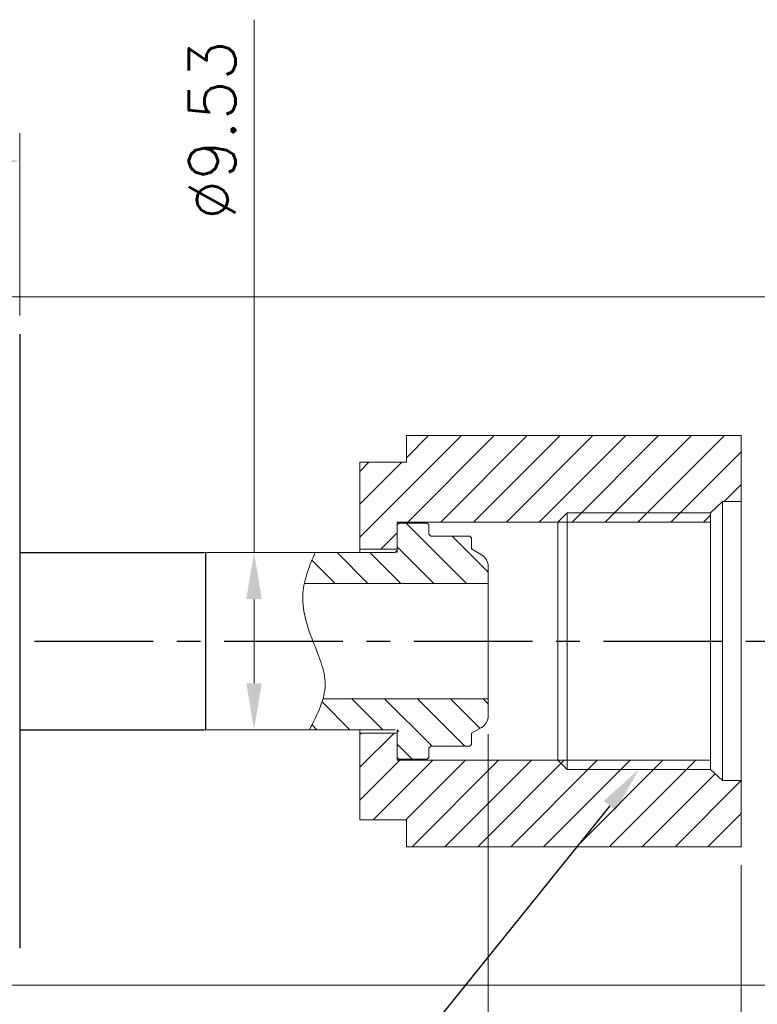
# Model space of a CAD drawing. Extents: x -342 to -45, y -4 to 206.
# Tile 8 of 11: x -239 to -200, y 104 to 157. Entities that reach past the tile are written whole.
import ezdxf
from ezdxf import colors
from ezdxf.entities.mleader import LeaderData, LeaderLine
from ezdxf.math import Vec2, Vec3

# ---------------------------------------------------------------- set-up
doc = ezdxf.new("R2010")
doc.units = 0
doc.header["$LTSCALE"] = 17
doc.header["$MEASUREMENT"] = 0
doc.header["$PDMODE"] = 1
for name, pattern in [('CENTER', [2, 1.25, -0.25, 0.25, -0.25]), ('DASHEDX2', [1.5, 1, -0.5]), ('PHANTOM', [2.5, 1.25, -0.25, 0.25, -0.25, 0.25, -0.25])]:
    doc.linetypes.add(name, pattern=pattern)
doc.layers.get('0').update_dxf_attribs({"linetype": 'DASHEDX2', "lineweight": 18})
doc.layers.get('DEFPOINTS').update_dxf_attribs({"linetype": 'CONTINUOUS', "lineweight": 18})
for name, color, linetype, lineweight in [('4', 4, 'CONTINUOUS', 30), ('DIM', 7, 'CONTINUOUS', 18), ('SS100', 7, 'CONTINUOUS', 18)]:
    doc.layers.add(name, color=color, linetype=linetype, lineweight=lineweight)
doc.layers.add('해치', color=2, linetype='CONTINUOUS')
doc.styles.add('ROMANS', font='ROMANS.shx', dxfattribs={"bigfont": 'whgtxt.shx'})
doc.dimstyles.new('1', dxfattribs={"dimtxt": 2.5, "dimasz": 2.5, "dimexe": 1.5, "dimexo": 1, "dimgap": 1, "dimtad": 1, "dimdsep": 46, "dimtxsty": 'ROMANS', "dimcen": 2.5, "dimclrd": 7, "dimclre": 7, "dimclrt": 3, "dimadec": 1, "dimazin": 2, "dimtfac": 1, "dimtmove": 0, "dimatfit": 3, "dimfxl": 1, "dimlwd": 18, "dimlwe": 18, "dimarcsym": 0})

# ---------------------------------------------------------------- blocks, each defined once
blk = doc.blocks.new('*D6')
at = {"layer": '4', "color": 7, "lineweight": 18, "transparency": 16777216}
for p, q in [((-214.184, 118.79), (-214.184, 84.038)), ((-266.184, 104.481), (-266.184, 84.038)), ((-263.684, 85.538), (-216.684, 85.538))]:
    blk.add_line(p, q, dxfattribs=at)
at = {"layer": '4', "color": 7, "lineweight": -3, "transparency": 16777216}
for points in [[(-263.684, 85.955), (-263.684, 85.122), (-266.184, 85.538)], [(-216.684, 85.955), (-216.684, 85.122), (-214.184, 85.538)]]:
    blk.add_solid(points, dxfattribs=at)
at = {"layer": 'DEFPOINTS', "color": 0, "lineweight": -3, "transparency": 16777216}
for p in [(-214.184, 119.79), (-266.184, 105.481), (-214.184, 85.538)]:
    blk.add_point(p, dxfattribs=at)
at = {"layer": '4', "color": 3, "lineweight": -3, "transparency": 16777216, "insert": (-240.184, 87.788), "char_height": 2.5, "attachment_point": 5, "style": 'ROMANS'}
blk.add_mtext('{\\Fromans,ghs|c129;52}', dxfattribs=at)
blk = doc.blocks.new('*D7')
at = {"layer": '4', "color": 7, "lineweight": 18, "transparency": 16777216}
for p, q in [((-200.582, 111.74), (-200.582, 76.038)), ((-266.184, 104.481), (-266.184, 76.038)), ((-263.684, 77.538), (-203.082, 77.538))]:
    blk.add_line(p, q, dxfattribs=at)
at = {"layer": '4', "color": 7, "lineweight": -3, "transparency": 16777216}
for points in [[(-263.684, 77.955), (-263.684, 77.122), (-266.184, 77.538)], [(-203.082, 77.955), (-203.082, 77.122), (-200.582, 77.538)]]:
    blk.add_solid(points, dxfattribs=at)
at = {"layer": 'DEFPOINTS', "color": 0, "lineweight": -3, "transparency": 16777216}
for p in [(-200.582, 112.74), (-266.184, 105.481), (-200.582, 77.538)]:
    blk.add_point(p, dxfattribs=at)
at = {"layer": '4', "color": 3, "lineweight": -3, "transparency": 16777216, "insert": (-232.869, 80.443), "char_height": 2.5, "attachment_point": 5, "style": 'ROMANS'}
blk.add_mtext('{\\Fromans,ghs|c129;(65.5)}', dxfattribs=at)
blk = doc.blocks.new('*D8')
at = {"layer": '4', "color": 7, "lineweight": 18, "transparency": 16777216}
for p, q in [((-226.78, 128.555), (-226.78, 157.199)), ((-225.78, 128.555), (-225.28, 128.555)), ((-226.78, 121.525), (-226.78, 126.055)), ((-225.78, 119.025), (-225.28, 119.025))]:
    blk.add_line(p, q, dxfattribs=at)
at = {"layer": '4', "color": 7, "lineweight": -3, "transparency": 16777216}
for points in [[(-227.196, 126.055), (-226.363, 126.055), (-226.78, 128.555)], [(-227.196, 121.525), (-226.363, 121.525), (-226.78, 119.025)]]:
    blk.add_solid(points, dxfattribs=at)
at = {"layer": 'DEFPOINTS', "color": 0, "lineweight": -3, "transparency": 16777216}
for p in [(-226.78, 128.555), (-226.78, 128.555), (-226.78, 119.025)]:
    blk.add_point(p, dxfattribs=at)
at = {"layer": '4', "color": 3, "lineweight": -3, "transparency": 16777216, "insert": (-229.03, 151.259), "char_height": 2.5, "attachment_point": 5, "rotation": 90, "style": 'ROMANS'}
blk.add_mtext('{\\Fromans,ghs|c129;%%C9.53}', dxfattribs=at)
blk = doc.blocks.new('*D9')
at = {"layer": '4', "color": 7, "lineweight": 18, "transparency": 16777216}
for p, q in [((-266.183, 143.136), (-266.183, 151.094)), ((-239.384, 141.294), (-239.384, 151.094)), ((-263.683, 149.594), (-241.884, 149.594))]:
    blk.add_line(p, q, dxfattribs=at)
at = {"layer": '4', "color": 7, "lineweight": -3, "transparency": 16777216}
for points in [[(-263.683, 150.011), (-263.683, 149.178), (-266.183, 149.594)], [(-241.884, 150.011), (-241.884, 149.178), (-239.384, 149.594)]]:
    blk.add_solid(points, dxfattribs=at)
at = {"layer": 'DEFPOINTS', "color": 0, "lineweight": -3, "transparency": 16777216}
for p in [(-239.384, 149.594), (-266.183, 142.136), (-239.384, 140.294)]:
    blk.add_point(p, dxfattribs=at)
at = {"layer": '4', "color": 3, "lineweight": -3, "transparency": 16777216, "insert": (-252.783, 151.844), "char_height": 2.5, "attachment_point": 5, "style": 'ROMANS'}
blk.add_mtext('26.8', dxfattribs=at)
blk = doc.blocks.new('*D11')
at = {"layer": '4', "color": 7, "lineweight": 18, "transparency": 16777216}
for p, q in [((-240.384, 142.295), (-190.259, 142.295)), ((-191.759, 139.795), (-191.759, 107.786)), ((-240.384, 105.286), (-190.259, 105.286))]:
    blk.add_line(p, q, dxfattribs=at)
at = {"layer": '4', "color": 7, "lineweight": -3, "transparency": 16777216}
for points in [[(-192.176, 139.795), (-191.343, 139.795), (-191.759, 142.295)], [(-192.176, 107.786), (-191.343, 107.786), (-191.759, 105.286)]]:
    blk.add_solid(points, dxfattribs=at)
at = {"layer": 'DEFPOINTS', "color": 0, "lineweight": -3, "transparency": 16777216}
for p in [(-241.384, 142.295), (-241.384, 105.286), (-191.759, 105.286)]:
    blk.add_point(p, dxfattribs=at)
at = {"layer": '4', "color": 3, "lineweight": -3, "transparency": 16777216, "insert": (-194.009, 123.79), "char_height": 2.5, "attachment_point": 5, "rotation": 90, "style": 'ROMANS'}
blk.add_mtext('%%C37', dxfattribs=at)

msp = doc.modelspace()

# ---------------------------------------------------------------- hatches: boundary and pattern name
at = {"layer": '해치'}
h = msp.add_hatch(dxfattribs=at)
h.set_pattern_fill('ANSI31', scale=10, angle=180, style=0)
h.set_pattern_definition([(225, (-1641.5863, -4554.4174), (0.88388348, -0.88388348), [])])
h.paths.add_polyline_path([(-209.935, 116.89), (-210.435, 117.39), (-219.084, 117.39), (-219.084, 118.84), (-221.084, 118.84), (-221.084, 114.177), (-218.584, 114.177), (-218.584, 112.74), (-200.584, 112.74), (-200.584, 116.29), (-201.584, 116.29), (-202.235, 116.89)])
h.paths.add_polyline_path([(-218.584, 134.84), (-218.584, 133.403), (-221.084, 133.403), (-221.084, 128.74), (-219.084, 128.74), (-219.084, 130.19), (-210.435, 130.19), (-209.935, 130.69), (-202.235, 130.69), (-201.584, 131.29), (-200.584, 131.29), (-200.584, 134.84)])
h.paths.add_polyline_path([(-210.435, 130.19), (-209.935, 130.19), (-209.935, 130.69)], flags=17)
h.paths.add_polyline_path([(-209.935, 130.69), (-209.935, 130.19), (-202.235, 130.19), (-202.235, 130.69)], flags=17)
h.paths.add_polyline_path([(-209.935, 117.39), (-209.935, 116.89), (-202.235, 116.89), (-202.235, 117.39)], flags=17)
h.paths.add_polyline_path([(-210.435, 117.39), (-209.935, 116.89), (-209.935, 117.39)], flags=17)
h = msp.add_hatch(dxfattribs=at)
h.set_pattern_fill('ANSI31', scale=10, angle=90, style=0)
h.set_pattern_definition([(135, (-1641.6783, -4554.4174), (-0.88388348, -0.88388348), [])])
edge = h.paths.add_edge_path()
edge.add_spline(control_points=[(-223.072, 120.69), (-223.226, 120.134), (-223.51, 119.579), (-223.795, 119.025)], knot_values=[0, 0, 0, 0, 1.763349, 1.763349, 1.763349, 1.763349], degree=3, periodic=0)
edge.add_line((-223.795, 119.025), (-219.176, 119.025))
edge.add_line((-219.176, 119.025), (-219.176, 119.017))
edge.add_line((-219.176, 119.017), (-219.084, 118.925))
edge.add_line((-219.084, 118.925), (-219.084, 117.54))
edge.add_line((-219.084, 117.54), (-218.984, 117.44))
edge.add_line((-218.984, 117.44), (-217.476, 117.44))
edge.add_line((-217.476, 117.44), (-217.376, 117.54))
edge.add_line((-217.376, 117.54), (-217.376, 118.04))
edge.add_line((-217.376, 118.04), (-217.276, 118.14))
edge.add_line((-217.276, 118.14), (-215.176, 118.14))
edge.add_line((-215.176, 118.14), (-215.076, 118.24))
edge.add_line((-215.076, 118.24), (-215.076, 118.836))
edge.add_line((-215.076, 118.836), (-214.538, 119.146))
edge.add_arc((-214.946, 119.79), 0.762, 302.3327, 360)
edge.add_line((-214.184, 119.79), (-214.184, 120.69))
edge.add_line((-214.184, 120.69), (-223.072, 120.69))
edge = h.paths.add_edge_path()
edge.add_line((-218.984, 130.14), (-219.084, 130.04))
edge.add_line((-219.084, 130.04), (-219.084, 128.655))
edge.add_line((-219.084, 128.655), (-219.184, 128.555))
edge.add_line((-219.184, 128.555), (-223.496, 128.555))
edge.add_spline(control_points=[(-223.496, 128.555), (-223.727, 128.002), (-223.958, 127.449), (-224.078, 126.89)], knot_values=[8.16998, 8.16998, 8.16998, 8.16998, 9.913923, 9.913923, 9.913923, 9.913923], degree=3, periodic=0)
edge.add_line((-224.078, 126.89), (-214.184, 126.89))
edge.add_line((-214.184, 126.89), (-214.184, 127.79))
edge.add_arc((-214.946, 127.79), 0.762, 360, 417.6673)
edge.add_line((-214.538, 128.434), (-215.076, 128.744))
edge.add_line((-215.076, 128.744), (-215.076, 129.34))
edge.add_line((-215.076, 129.34), (-215.176, 129.44))
edge.add_line((-215.176, 129.44), (-217.276, 129.44))
edge.add_line((-217.276, 129.44), (-217.376, 129.54))
edge.add_line((-217.376, 129.54), (-217.376, 130.04))
edge.add_line((-217.376, 130.04), (-217.476, 130.14))
edge.add_line((-217.476, 130.14), (-218.984, 130.14))

# ---------------------------------------------------------------- linework, layer by layer
at = {"color": 4, "linetype": 'ByBlock'}
for p, q in [((-218.584, 134.84), (-218.584, 133.403)), ((-229.384, 128.555), (-229.384, 119.025)), ((-218.584, 112.74), (-218.584, 114.177))]:
    msp.add_line(p, q, dxfattribs=at)
at = {"color": 0}
for p, q in [((-210.435, 130.19), (-209.935, 130.69)), ((-209.935, 130.69), (-202.235, 130.69)), ((-210.435, 117.39), (-209.935, 116.89)), ((-209.935, 116.89), (-202.235, 116.89))]:
    msp.add_line(p, q, dxfattribs=at)
at = {"color": 7, "linetype": 'PHANTOM'}
msp.add_spline([(-223.795, 119.025), (-222.957, 121.465), (-223.616, 123.79), (-224.154, 126.374), (-223.496, 128.555)], degree=3, dxfattribs=at)
at = {"layer": '4'}
for p, q in [((-239.384, 140.294), (-239.384, 107.286)), ((-239.384, 128.556), (-229.482, 128.556)), ((-229.384, 128.556), (-229.384, 119.024)), ((-239.384, 119.024), (-229.482, 119.024))]:
    msp.add_line(p, q, dxfattribs=at)
at = {"layer": 'DIM', "color": 4}
for p, q in [((-221.084, 128.555), (-221.084, 133.403)), ((-218.984, 130.14), (-219.084, 130.04)), ((-219.084, 128.655), (-219.084, 130.04)), ((-217.476, 130.14), (-218.984, 130.14)), ((-217.376, 130.04), (-217.476, 130.14)), ((-217.376, 130.04), (-217.376, 129.54)), ((-217.276, 129.44), (-217.376, 129.54)), ((-217.276, 129.44), (-215.176, 129.44)), ((-215.076, 129.34), (-215.176, 129.44)), ((-215.076, 129.34), (-215.076, 128.744)), ((-219.184, 128.555), (-219.084, 128.655)), ((-214.538, 128.434), (-215.076, 128.744)), ((-229.476, 128.555), (-219.184, 128.555)), ((-214.184, 127.79), (-214.184, 123.79)), ((-224.078, 126.89), (-214.184, 126.89)), ((-214.184, 119.79), (-214.184, 123.79)), ((-223.072, 120.69), (-214.184, 120.69)), ((-214.538, 119.146), (-215.076, 118.836)), ((-229.476, 119.025), (-219.184, 119.025)), ((-221.084, 114.177), (-221.084, 119.025)), ((-218.992, 118.925), (-219.092, 119.025)), ((-219.084, 117.54), (-219.084, 118.925)), ((-215.076, 118.24), (-215.076, 118.836)), ((-217.376, 118.04), (-217.276, 118.14)), ((-217.276, 118.14), (-215.176, 118.14)), ((-215.176, 118.14), (-215.076, 118.24)), ((-219.084, 117.54), (-218.984, 117.44)), ((-217.476, 117.44), (-217.376, 117.54)), ((-217.376, 117.54), (-217.376, 118.04)), ((-217.476, 117.44), (-218.984, 117.44))]:
    msp.add_line(p, q, dxfattribs=at)
for centre, start, end in [((-214.946, 127.79), 0, 57.6673), ((-214.946, 119.79), 302.3327, 0)]:
    msp.add_arc(centre, 0.762, start, end, dxfattribs=at)
at = {"layer": 'SS100', "color": 4, "linetype": 'Continuous'}
for p, q in [((-218.584, 134.84), (-200.582, 134.84)), ((-200.584, 134.84), (-200.584, 112.74)), ((-221.084, 133.403), (-218.584, 133.403)), ((-202.235, 130.69), (-201.584, 131.29)), ((-200.584, 131.29), (-201.584, 131.29)), ((-201.584, 131.29), (-201.584, 123.79)), ((-209.935, 130.69), (-209.935, 123.79)), ((-202.235, 130.69), (-202.235, 123.79)), ((-219.084, 130.19), (-202.235, 130.19)), ((-219.084, 128.563), (-219.084, 130.19)), ((-210.435, 130.19), (-210.435, 123.79)), ((-221.084, 128.74), (-219.084, 128.74)), ((-210.435, 117.39), (-210.435, 123.79)), ((-209.935, 116.89), (-209.935, 123.79)), ((-202.235, 116.89), (-202.235, 123.79)), ((-201.584, 116.29), (-201.584, 123.79)), ((-221.084, 118.84), (-219.084, 118.84)), ((-219.084, 119.017), (-219.084, 117.39)), ((-219.084, 117.39), (-202.235, 117.39)), ((-202.235, 116.89), (-201.584, 116.29)), ((-200.584, 116.29), (-201.584, 116.29)), ((-221.084, 114.177), (-218.584, 114.177)), ((-218.584, 112.74), (-200.582, 112.74))]:
    msp.add_line(p, q, dxfattribs=at)
at = {"layer": 'SS100', "color": 1, "linetype": 'CENTER', "lineweight": -2, "ltscale": 0.3}
msp.add_line((-269.184, 123.79), (-198.251, 123.79), dxfattribs=at)

# ---------------------------------------------------------------- dimensions: what is measured, and where the dimension line sits
at = {"layer": '4', "lineweight": -3}
dim = msp.add_linear_dim(base=(-226.78, 128.555), p1=(-226.78, 119.025), p2=(-226.78, 128.555), angle=90, text='{\\Fromans,ghs|c129;%%C<>}', dimstyle='1', dxfattribs=at)
dim.commit()
dim.dimension.update_dxf_attribs({"geometry": '*D8', "text_midpoint": (-226.78, 151.259), "dimtype": 160})
dim = msp.add_linear_dim(base=(-239.384, 149.594), p1=(-266.183, 142.136), p2=(-239.384, 140.294), dimstyle='1', dxfattribs=at)
dim.commit()
dim.dimension.update_dxf_attribs({"geometry": '*D9', "text_midpoint": (-252.783, 151.844)})
dim = msp.add_linear_dim(base=(-191.759, 105.286), p1=(-241.384, 142.295), p2=(-241.384, 105.286), angle=90, text='%%C<>', dimstyle='1', override={"dimdec": 0}, dxfattribs=at)
dim.commit()
dim.dimension.update_dxf_attribs({"geometry": '*D11', "text_midpoint": (-194.009, 123.79)})
dim = msp.add_linear_dim(base=(-214.184, 85.538), p1=(-266.184, 105.481), p2=(-214.184, 119.79), text='{\\Fromans,ghs|c129;52}', dimstyle='1', override={"dimtmove": 0}, dxfattribs=at)
dim.commit()
dim.dimension.update_dxf_attribs({"geometry": '*D6', "text_midpoint": (-240.184, 87.788)})
dim = msp.add_linear_dim(base=(-200.582, 77.538), p1=(-266.184, 105.481), p2=(-200.582, 112.74), text='{\\Fromans,ghs|c129;(65.5)}', dimstyle='1', override={"dimtmove": 0}, dxfattribs=at)
dim.commit()
dim.dimension.update_dxf_attribs({"geometry": '*D7', "text_midpoint": (-232.869, 77.538), "dimtype": 160})

# ---------------------------------------------------------------- leaders
ml = msp.add_multileader_mtext('Standard', dxfattribs=at)
ml.set_content('Process connection', color=3, style='ROMANS')
ml.set_leader_properties(color=7)
ml.build(insert=Vec2(0, 0))
ml.multileader.update_dxf_attribs({"text_left_attachment_type": 5, "text_right_attachment_type": 5, "dogleg_length": 0.36, "arrow_head_size": 2.5})
ctx = ml.context
ctx.base_point, ctx.char_height, ctx.arrow_head_size, ctx.landing_gap_size, ctx.plane_origin = Vec3(-260.025, 94.572), 2.5, 2.5, 0.09, Vec3(-214.952, 157.558)
ctx.left_attachment, ctx.right_attachment = 5, 5
notes = []
notes.append((ctx, [(1, (1, 1, 0), (-224.061, 94.572), (-1, 0), 0.36, [(0, [(-206.085, 116.89)], 0, [])])]))
ctx.mtext.insert, ctx.mtext.flow_direction = Vec3(-259.935, 97.572), 5
for ctx, leaders in notes:
    for number, flags, end, landing, length, lines in leaders:
        leader = LeaderData()
        leader.index, (leader.has_last_leader_line, leader.has_dogleg_vector, leader.attachment_direction) = number, flags
        leader.last_leader_point, leader.dogleg_vector, leader.dogleg_length = Vec3(end), Vec3(landing), length
        for number, points, colour, breaks in lines:
            line = LeaderLine()
            line.index, line.vertices, line.color, line.breaks = number, Vec3.list(points), colors.encode_raw_color(colour), breaks
            leader.lines.append(line)
        ctx.leaders.append(leader)

doc.saveas('drawing.dxf')
